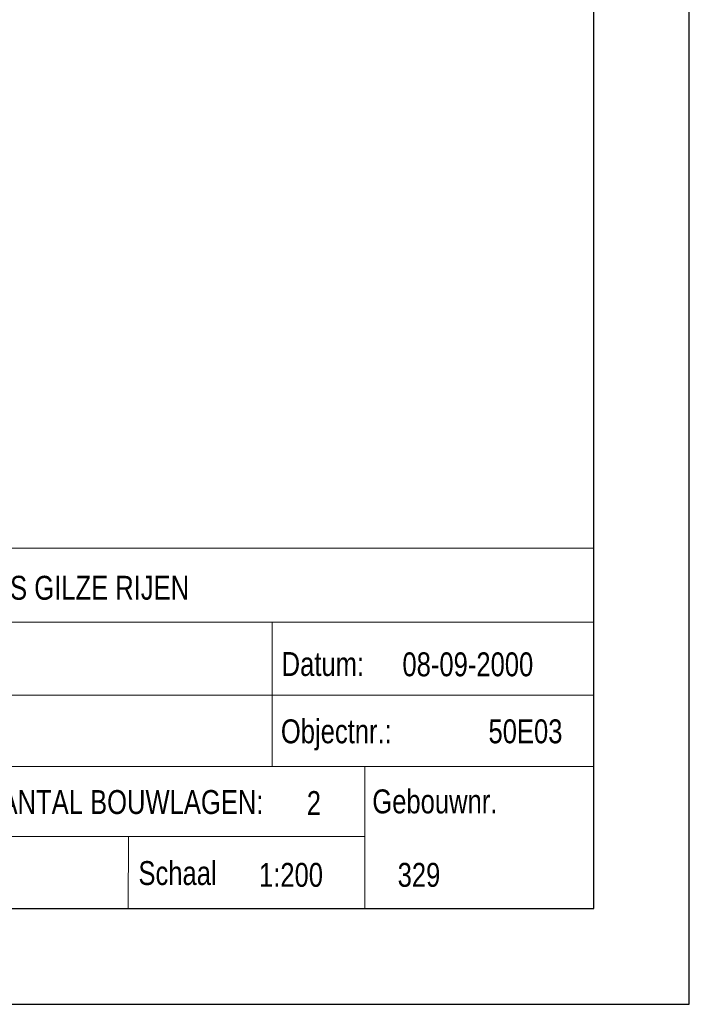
# Model space of a CAD drawing. Header units: millimetres. Extents: x -17 to 226, y -19 to 65.
# Tile 37 of 62: x 88 to 102, y -19 to 1. Entities that reach past the tile are written whole.
import ezdxf
from ezdxf.enums import TextEntityAlignment as Align

# ---------------------------------------------------------------- set-up
doc = ezdxf.new("R2010")
doc.units = ezdxf.units.MM
doc.layers.add('KADER', color=7, linetype='Continuous')
doc.layers.add('STEMPEL', color=7, linetype='Continuous')
doc.styles.add('dgn001', font='dgn001.shx')

# ---------------------------------------------------------------- blocks, each defined once
blk = doc.blocks.new('A2L')
at = {"layer": 'KADER', "color": 1, "linetype": 'Continuous', "lineweight": 30}
for p, q in [((2, -2), (2, 82)), ((0, 0), (0, 80)), ((-114.8, 0), (0, 0)), ((-116.8, -2), (2, -2))]:
    blk.add_line(p, q, dxfattribs=at)
blk = doc.blocks.new('241')
at = {"layer": 'STEMPEL', "color": 1, "linetype": 'Continuous', "lineweight": 13}
for p, q in [((-27.549, 7.531), (0.001, 7.531)), ((0, 0), (-0.001, 7.5)), ((0, 0), (-0.001, 7.5)), ((0, 0), (0.001, 7.531)), ((-27.549, 0), (0, 0))]:
    blk.add_line(p, q, dxfattribs=at)
at = {"layer": 'STEMPEL', "color": 1, "linetype": 'Continuous', "lineweight": 0}
for p, q in [((-20.221, 5.985), (0.001, 5.985)), ((-20.221, 5.985), (0.001, 5.985)), ((-20.221, 5.985), (0.001, 5.985)), ((-6.725, 2.97), (-6.725, 5.992)), ((-20.222, 4.463), (0, 4.462)), ((-20.222, 4.463), (0, 4.462)), ((-20.222, 4.463), (0, 4.462)), ((-20.222, 2.969), (0.001, 2.968)), ((-20.222, 2.969), (0.001, 2.968)), ((-20.222, 2.969), (0.001, 2.968)), ((-4.784, 2.969), (-4.784, 0)), ((-20.221, 1.505), (-4.784, 1.506)), ((-20.221, 1.505), (-4.796, 1.505)), ((-20.221, 1.505), (-4.796, 1.505)), ((-9.732, 1.503), (-9.734, 0.003))]:
    blk.add_line(p, q, dxfattribs=at)
at = {"layer": 'STEMPEL', "color": 1, "linetype": 'Continuous', "lineweight": 0, "style": 'dgn001', "width": 0.800007}
for s, p in [('Datum:', (-6.526, 5.113)), ('Objectnr.:', (-6.542, 3.706)), ('AANTAL BOUWLAGEN:', (-12.762, 2.228)), ('  Gebouwnr.', (-4.927, 2.241)), ('Schaal', (-9.521, 0.743))]:
    blk.add_text(s, height=0.5, dxfattribs=at).set_placement(p, align=Align.MIDDLE_LEFT)

msp = doc.modelspace()

# ---------------------------------------------------------------- block references
at = {"color": 1, "linetype": 'Continuous', "lineweight": 0}
for name in ['A2L', '241']:
    msp.add_blockref(name, (100.013, -17.127), dxfattribs=at)

# ---------------------------------------------------------------- texts
at = {"layer": 'STEMPEL', "color": 1, "linetype": 'Continuous', "lineweight": 0, "style": 'dgn001', "width": 0.800007}
for s, p in [('VLIEGBASIS GILZE RIJEN', (85.013, -10.421)), ('08-09-2000', (96.013, -12.021)), ('50E03', (97.813, -13.421)), ('2', (94.013, -14.921)), ('1:200', (93.013, -16.421)), ('329', (95.913, -16.421))]:
    msp.add_text(s, height=0.5, dxfattribs=at).set_placement(p, align=Align.MIDDLE_LEFT)

doc.saveas('drawing.dxf')
